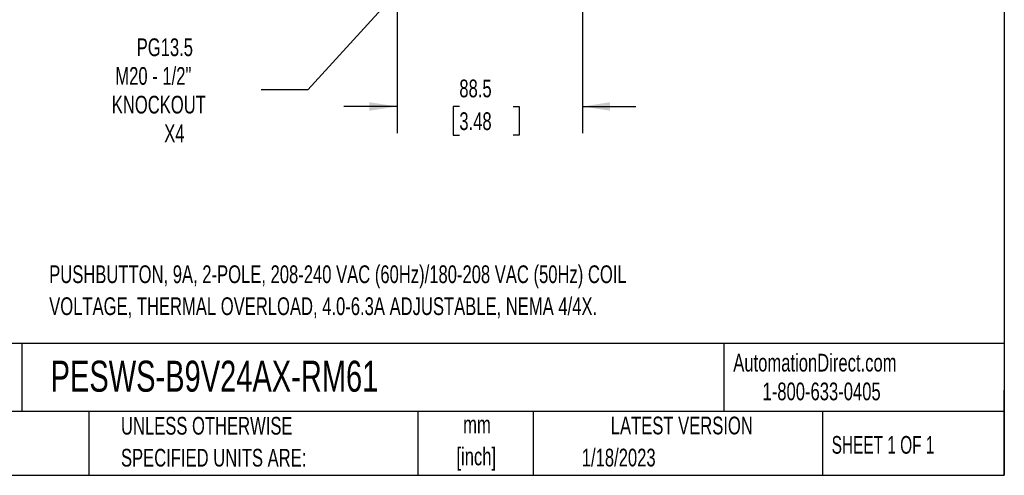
# Model space of a CAD drawing. Header units: millimetres. Extents: x 25 to 1092, y 25 to 838.
# Tile 13 of 46: x 622 to 1092, y 25 to 243. Entities that reach past the tile are written whole.
import ezdxf

# ---------------------------------------------------------------- set-up
doc = ezdxf.new("R2010")
doc.units = ezdxf.units.MM
doc.header["$LTSCALE"] = 4
doc.layers.add('DIMENSIONS', color=140, linetype='Continuous', lineweight=25)
doc.layers.add('TEXT', color=140, linetype='Continuous', lineweight=25)
doc.styles.add('SLDTEXTSTYLE0', font='TXT', dxfattribs={"width": 0.7})
doc.styles.add('SLDTEXTSTYLE1', font='TXT', dxfattribs={"width": 0.65})
doc.dimstyles.new('SLDDIMSTYLE3', dxfattribs={"dimtxt": 8.632031, "dimasz": 13.208, "dimexe": 0, "dimexo": 0.0625, "dimgap": 2.158008, "dimtad": 0, "dimtih": 1, "dimtoh": 1, "dimrnd": 1e-09, "dimzin": 12, "dimdsep": 46, "dimtxsty": 'SLDTEXTSTYLE0', "dimsah": 1, "dimcen": 0.09, "dimadec": 0, "dimazin": 3, "dimtfac": 1, "dimtmove": 0, "dimatfit": 0, "dimfxl": 0, "dimfrac": 2, "dimtolj": 1, "dimtzin": 12, "dimarcsym": 0})
doc.dimstyles.new('SLDDIMSTYLE6', dxfattribs={"dimtxt": 8.632031, "dimasz": 13.208, "dimexe": 0, "dimexo": 0.0625, "dimgap": 2.158008, "dimtad": 0, "dimtih": 1, "dimtoh": 1, "dimrnd": 1e-09, "dimzin": 12, "dimdsep": 46, "dimtxsty": 'SLDTEXTSTYLE0', "dimsah": 1, "dimcen": 0, "dimadec": 0, "dimazin": 3, "dimtfac": 1, "dimtofl": 0, "dimtmove": 0, "dimatfit": 3, "dimfxl": 0, "dimfrac": 2, "dimtolj": 1, "dimtzin": 12, "dimarcsym": 0})

# ---------------------------------------------------------------- blocks, each defined once
blk = doc.blocks.new('SW_NOTE_0')
at = {"layer": 'TEXT', "color": 0, "char_height": 8.4667, "attachment_point": 1, "style": 'SLDTEXTSTYLE0'}
for s, insert in [('PUSHBUTTON, 9A, 2-POLE, 208-240 VAC (60Hz)/180-208 VAC (50Hz) COIL', (0, 10.91)), ('VOLTAGE, THERMAL OVERLOAD, 4.0-6.3A ADJUSTABLE, NEMA 4/4X.', (0, -4.37))]:
    blk.add_mtext(s, dxfattribs=dict(at, insert=insert))
blk = doc.blocks.new('SW_NOTE_0_1')
at = {"layer": 'TEXT', "color": 0, "char_height": 8.467, "attachment_point": 2, "style": 'SLDTEXTSTYLE0'}
for s, insert in [('mm', (11.38, 10.91)), ('[inch]', (11.04, -4.37))]:
    blk.add_mtext(s, dxfattribs=dict(at, insert=insert))
blk = doc.blocks.new('SW_NOTE_0_2')
at = {"layer": 'TEXT', "color": 0, "char_height": 8.4667, "attachment_point": 1, "style": 'SLDTEXTSTYLE0'}
for s, insert in [('UNLESS OTHERWISE', (0, 10.91)), ('SPECIFIED UNITS ARE:', (0, -4.37))]:
    blk.add_mtext(s, dxfattribs=dict(at, insert=insert))
blk = doc.blocks.new('_D_7')
at = {"layer": 'DIMENSIONS'}
for p, q in [((802.29, 257.27), (802.29, 189.05)), ((890.79, 257.27), (890.79, 189.05)), ((802.29, 201.75), (776.89, 201.75)), ((831.99, 201.75), (829.09, 201.75)), ((829.09, 201.75), (829.09, 188.03)), ((857.64, 201.75), (860.54, 201.75)), ((860.54, 201.75), (860.54, 188.03)), ((890.79, 201.75), (916.19, 201.75)), ((829.09, 188.03), (831.99, 188.03)), ((860.54, 188.03), (857.64, 188.03))]:
    blk.add_line(p, q, dxfattribs=at)
for points in [[(802.29, 201.75), (789.08, 203.78), (789.08, 199.72)], [(890.79, 201.75), (903.99, 199.72), (903.99, 203.78)]]:
    blk.add_solid(points, dxfattribs=at)
at = {"layer": 'DIMENSIONS', "char_height": 8.467, "attachment_point": 1, "style": 'SLDTEXTSTYLE0'}
for s, insert in [('88.5', (831.99, 214.6)), ('3.48', (831.99, 198.95))]:
    blk.add_mtext(s, dxfattribs=dict(at, insert=insert))
blk = doc.blocks.new('_D_10')
at = {"layer": 'DIMENSIONS'}
for p, q in [((813.61, 268.86), (759.61, 209.66)), ((759.61, 209.66), (737.38, 209.66))]:
    blk.add_line(p, q, dxfattribs=at)
blk.add_solid([(813.61, 268.86), (803.21, 260.47), (806.21, 257.73)], dxfattribs=at)
at = {"layer": 'DIMENSIONS', "char_height": 8.467, "attachment_point": 1, "style": 'SLDTEXTSTYLE0'}
for s, insert in [('PG13.5', (677.93, 234.29)), ('M20 - 1/2"', (667.73, 220.57)), ('KNOCKOUT', (666.04, 206.86)), ('X4', (691.08, 193.14))]:
    blk.add_mtext(s, dxfattribs=dict(at, insert=insert))

msp = doc.modelspace()

# ---------------------------------------------------------------- linework, layer by layer
at = {"layer": 'TEXT'}
for p, q in [((1092.2, 838.2), (1092.2, 25.4)), ((1092.2, 88.504), (25.4, 88.504)), ((623.036, 88.504), (623.036, 55.88)), ((958.302, 88.504), (958.302, 55.88)), ((1092.2, 25.4), (1092.2, 66.04)), ((1092.2, 55.88), (25.4, 55.88)), ((655.121, 55.88), (655.121, 25.4)), ((812.097, 55.88), (812.097, 25.4)), ((867.248, 55.88), (867.248, 25.4)), ((1005.395, 55.88), (1005.395, 25.4)), ((25.4, 25.4), (1092.2, 25.4))]:
    msp.add_line(p, q, dxfattribs=at)

# ---------------------------------------------------------------- block references
for name, p in [('SW_NOTE_0', (636.159, 114.864)), ('SW_NOTE_0_2', (670.432, 42.426)), ('SW_NOTE_0_1', (829.018, 43.025))]:
    msp.add_blockref(name, p, dxfattribs=at)

# ---------------------------------------------------------------- texts
for s, insert, char_height, attachment_point, style in [('PESWS-B9V24AX-RM61', (636.831, 80.202), 14.81667, 1, 'SLDTEXTSTYLE0'), ('AutomationDirect.com', (962.78, 83.506), 8.46667, 1, 'SLDTEXTSTYLE0'), ('1-800-633-0405', (976.766, 69.748), 8.46667, 1, 'SLDTEXTSTYLE0'), ('LATEST VERSION', (938.209, 53.456), 8.46667, 2, 'SLDTEXTSTYLE0'), ('SHEET 1 OF 1', (1009.765, 44.206), 8.46667, 1, 'SLDTEXTSTYLE1'), ('1/18/2023', (890.451, 38.126), 8.4667, 1, 'SLDTEXTSTYLE0')]:
    msp.add_mtext(s, dxfattribs=dict(at, insert=insert, char_height=char_height, attachment_point=attachment_point, style=style))

# ---------------------------------------------------------------- dimensions: what is measured, and where the dimension line sits
at = {"layer": 'DIMENSIONS'}
dim = msp.add_diameter_dim_2p(p1=(828.461, 285.133), p2=(813.61, 268.855), text='PG13.5\\PM20 - 1/2"\\PKNOCKOUT\\PX4', dimstyle='SLDDIMSTYLE6', override={"dimpost": '<>'}, dxfattribs=at)
dim.commit()
dim.dimension.update_dxf_attribs({"geometry": '_D_10', "text_midpoint": (698.536, 209.661), "dimtype": 163})
dim = msp.add_linear_dim(base=(890.786, 201.752), p1=(802.286, 262.354), p2=(890.786, 262.354), dimstyle='SLDDIMSTYLE3', dxfattribs=at)
dim.commit()
dim.dimension.update_dxf_attribs({"geometry": '_D_7', "text_midpoint": (844.811, 201.752), "dimtype": 160})

doc.saveas('drawing.dxf')
